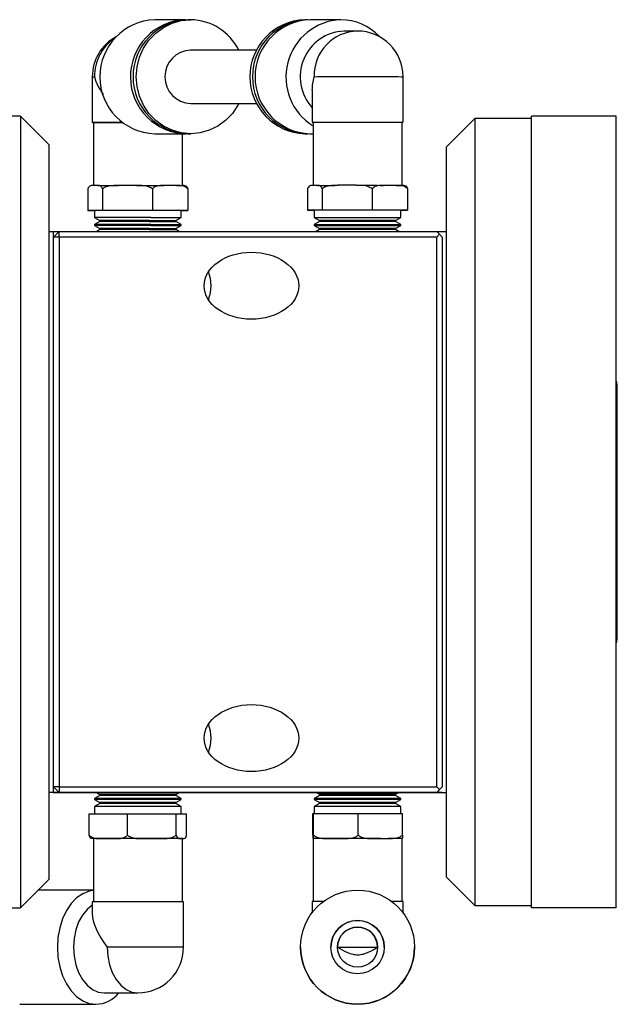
# Model space of a CAD drawing. Header units: inches. Extents: x 1.8 to 31.1, y 1.1 to 21.3.
# Tile 4 of 9: x 17.5 to 20.1, y 1.1 to 5.4. Entities that reach past the tile are written whole.
import ezdxf

# ---------------------------------------------------------------- set-up
doc = ezdxf.new("R2010")
doc.units = ezdxf.units.IN
doc.header["$MEASUREMENT"] = 0

msp = doc.modelspace()

# ---------------------------------------------------------------- linework, layer by layer
at = {"color": 7, "linetype": 'Continuous', "lineweight": 25}
for p, q in [((18.2104, 5.4394), (18.075, 5.4394)), ((18.2105, 5.4394), (18.2162, 5.4394)), ((18.2338, 5.4395), (18.2221, 5.4394)), ((18.7502, 5.4397), (18.7385, 5.4397)), ((18.8973, 5.4398), (18.7619, 5.4397)), ((18.972, 5.3894), (18.9122, 5.3894)), ((18.526, 5.3057), (18.2338, 5.3056)), ((17.7988, 5.1874), (17.7988, 4.9858)), ((19.1737, 4.9863), (19.1737, 5.1878)), ((18.7706, 5.1281), (18.7706, 4.9863)), ((18.2339, 5.0694), (18.5262, 5.0695)), ((17.4811, 5.0135), (17.2311, 5.0135)), ((17.6061, 4.8885), (17.4811, 5.0135)), ((17.4811, 5.0135), (17.4811, 1.5135)), ((20.1161, 5.0133), (19.7411, 5.0133)), ((19.7411, 1.5133), (19.7411, 5.0133)), ((20.1161, 1.5133), (20.1161, 5.0133)), ((17.8036, 4.9858), (17.8036, 4.7071)), ((17.9308, 4.9858), (17.8036, 4.9858)), ((18.7753, 4.9863), (18.7753, 4.7075)), ((19.169, 4.7075), (19.169, 4.9863)), ((19.4911, 5.0033), (19.3661, 4.8783)), ((19.7411, 5.0033), (19.4911, 5.0033)), ((19.4911, 5.0033), (19.4911, 4.4937)), ((18.0753, 4.9354), (18.2107, 4.9355)), ((18.1973, 4.7071), (18.1973, 4.9355)), ((18.2223, 4.9355), (18.234, 4.9355)), ((18.7388, 4.9358), (18.7505, 4.9358)), ((18.7621, 4.9358), (18.7753, 4.9358)), ((17.6061, 4.8885), (17.6061, 1.6385)), ((19.3661, 4.4053), (19.3661, 4.8783)), ((17.8116, 4.7071), (17.8, 4.7071)), ((17.8231, 4.7071), (17.8116, 4.7071)), ((17.9541, 4.7071), (17.9144, 4.7071)), ((17.9939, 4.7071), (17.9541, 4.7071)), ((18.143, 4.7071), (18.1147, 4.7071)), ((18.1712, 4.7071), (18.143, 4.7071)), ((18.7833, 4.7075), (18.7717, 4.7075)), ((18.7948, 4.7075), (18.7833, 4.7075)), ((18.9258, 4.7076), (18.8861, 4.7076)), ((18.9656, 4.7076), (18.9258, 4.7076)), ((19.1147, 4.7075), (19.0865, 4.7075)), ((19.1429, 4.7075), (19.1147, 4.7075)), ((17.7795, 4.6919), (17.7795, 4.5968)), ((17.8437, 4.6919), (17.8437, 4.5968)), ((18.0646, 4.6919), (18.0646, 4.5969)), ((18.2213, 4.6919), (18.2213, 4.5968)), ((18.7512, 4.6924), (18.7512, 4.5973)), ((18.8154, 4.6924), (18.8154, 4.5973)), ((19.0363, 4.6924), (19.0363, 4.5973)), ((19.1931, 4.6924), (19.1931, 4.5973)), ((17.7795, 4.5968), (17.8089, 4.5968)), ((17.8437, 4.5968), (17.7795, 4.5968)), ((17.8089, 4.5968), (17.8089, 4.5653)), ((18.0646, 4.5969), (17.8437, 4.5968)), ((18.2213, 4.5968), (18.0646, 4.5969)), ((18.1919, 4.5653), (18.1919, 4.5968)), ((18.1919, 4.5968), (18.2213, 4.5968)), ((18.7512, 4.5973), (18.7806, 4.5973)), ((18.8154, 4.5973), (18.7512, 4.5973)), ((18.7806, 4.5973), (18.7806, 4.5658)), ((19.0363, 4.5973), (18.8154, 4.5973)), ((19.1636, 4.5973), (19.0289, 4.5973)), ((19.1931, 4.5973), (19.0363, 4.5973)), ((19.1636, 4.5658), (19.1636, 4.5973)), ((19.1636, 4.5973), (19.1931, 4.5973)), ((18.0572, 4.5654), (17.8089, 4.5653)), ((18.0572, 4.5654), (17.8089, 4.5653)), ((17.8089, 4.5653), (17.8321, 4.5519)), ((17.8321, 4.5473), (17.8089, 4.5339)), ((17.8089, 4.5339), (17.8089, 4.5296)), ((18.0572, 4.5339), (17.8089, 4.5339)), ((17.8089, 4.5296), (17.8321, 4.5162)), ((18.0572, 4.5296), (17.8089, 4.5296)), ((18.0572, 4.5296), (17.8089, 4.5296)), ((18.0503, 4.552), (17.8321, 4.5519)), ((17.8321, 4.5519), (17.8321, 4.5473)), ((18.0503, 4.5473), (17.8321, 4.5473)), ((18.1687, 4.5519), (18.1919, 4.5653)), ((18.1687, 4.5473), (18.1687, 4.5519)), ((18.1919, 4.5339), (18.1687, 4.5473)), ((18.1687, 4.5162), (18.1919, 4.5296)), ((18.1919, 4.5296), (18.1919, 4.5339)), ((18.7806, 4.5344), (18.7806, 4.5301)), ((18.7807, 4.5658), (18.8039, 4.5524)), ((18.8039, 4.5478), (18.7807, 4.5344)), ((18.7807, 4.5301), (18.8039, 4.5167)), ((18.8039, 4.5524), (18.8039, 4.5478)), ((19.1404, 4.5524), (18.8039, 4.5524)), ((19.1404, 4.5478), (18.8039, 4.5478)), ((19.1404, 4.5524), (19.1636, 4.5658)), ((19.1404, 4.5478), (19.1404, 4.5524)), ((19.1636, 4.5344), (19.1404, 4.5478)), ((19.1404, 4.5167), (19.1636, 4.5301)), ((19.1636, 4.5301), (19.1636, 4.5344)), ((17.6061, 4.5037), (17.6261, 4.5037)), ((17.6261, 4.5037), (17.6261, 2.0237)), ((17.6261, 4.5037), (17.6521, 4.5037)), ((17.6521, 4.5037), (17.6271, 4.4787)), ((17.6521, 4.4787), (17.6521, 4.5037)), ((17.6521, 4.5037), (19.3221, 4.5037)), ((17.8321, 4.5116), (17.8185, 4.5037)), ((17.8321, 4.5162), (17.8321, 4.5116)), ((18.0503, 4.5162), (17.8321, 4.5162)), ((18.0503, 4.5116), (17.8321, 4.5116)), ((18.1687, 4.5116), (18.1687, 4.5162)), ((18.1823, 4.5037), (18.1687, 4.5116)), ((18.8039, 4.512), (18.7894, 4.5037)), ((18.8039, 4.5167), (18.8039, 4.512)), ((19.1404, 4.5167), (18.8039, 4.5167)), ((19.1404, 4.512), (18.8039, 4.512)), ((19.1404, 4.512), (19.1404, 4.5167)), ((19.1549, 4.5037), (19.1404, 4.512)), ((19.3346, 4.4912), (19.3221, 4.5037)), ((19.3221, 4.4787), (19.3346, 4.4912)), ((19.3224, 4.5034), (19.3661, 4.5034)), ((19.3346, 4.4912), (19.3471, 4.4787)), ((19.4911, 4.4937), (19.4911, 1.5233)), ((17.6271, 2.0487), (17.6271, 4.4787)), ((17.6521, 4.4787), (17.6271, 4.4787)), ((17.6521, 4.4787), (17.6521, 2.0487)), ((19.3221, 4.4787), (17.6521, 4.4787)), ((19.3221, 2.0487), (19.3221, 4.4787)), ((19.3471, 4.4787), (19.3471, 2.0487)), ((19.3661, 1.6483), (19.3661, 4.4053)), ((20.1211, 2.7028), (20.1211, 3.8238)), ((17.6271, 2.0487), (17.6521, 2.0237)), ((17.6521, 2.0487), (17.6271, 2.0487)), ((17.6271, 2.0487), (17.6271, 2.0487)), ((17.6521, 2.0237), (17.6271, 2.0487)), ((17.6521, 2.0487), (17.6521, 2.0237)), ((17.6521, 2.0487), (19.3221, 2.0487)), ((19.3346, 2.0362), (19.3221, 2.0487)), ((19.3471, 2.0484), (19.3221, 2.0234)), ((19.3471, 2.0487), (19.3346, 2.0362)), ((19.3471, 2.0487), (19.3471, 2.0484)), ((17.6261, 2.0237), (17.6061, 2.0237)), ((18.79, 2.0233), (17.6061, 2.0234)), ((17.6261, 2.0237), (18.7896, 2.0235)), ((17.6501, 2.0234), (17.6504, 2.0231)), ((17.6504, 2.0234), (18.79, 2.0233)), ((17.6504, 2.0234), (17.6504, 2.0231)), ((17.6504, 2.0231), (17.8177, 2.0231)), ((19.3221, 2.0237), (17.6521, 2.0237)), ((17.6521, 2.0237), (17.6521, 2.0237)), ((18.7896, 2.0235), (17.6521, 2.0237)), ((17.8321, 2.0101), (17.8089, 1.9968)), ((17.8175, 2.0232), (17.8321, 2.0148)), ((17.8321, 2.0148), (17.8321, 2.0101)), ((18.1687, 2.0148), (18.1833, 2.0232)), ((18.1687, 2.0101), (18.1687, 2.0148)), ((18.1919, 1.9968), (18.1687, 2.0101)), ((18.1831, 2.0231), (18.7902, 2.0231)), ((18.8039, 2.0106), (18.7807, 1.9972)), ((18.7893, 2.0237), (18.8039, 2.0153)), ((18.8039, 2.0153), (18.8039, 2.0106)), ((19.1404, 2.0153), (18.9721, 2.0153)), ((19.1404, 2.0106), (18.9721, 2.0106)), ((19.1404, 2.0153), (19.155, 2.0237)), ((19.1404, 2.0106), (19.1404, 2.0153)), ((19.1636, 1.9972), (19.1404, 2.0106)), ((19.1541, 2.0231), (19.3204, 2.0231)), ((19.3461, 2.0232), (19.1542, 2.0232)), ((19.1542, 2.0232), (19.3204, 2.0232)), ((19.3221, 2.0234), (19.1546, 2.0234)), ((19.1546, 2.0234), (19.3661, 2.0234)), ((19.3204, 2.0231), (19.3204, 2.0232)), ((19.3205, 2.0232), (19.3204, 2.0231)), ((19.3346, 2.0362), (19.3221, 2.0237)), ((19.3221, 2.0234), (19.3221, 2.0237)), ((19.3461, 2.0232), (19.3661, 2.0232)), ((17.8089, 1.9968), (17.8089, 1.9925)), ((17.8089, 1.9925), (17.8321, 1.9791)), ((17.8321, 1.9744), (17.8089, 1.961)), ((17.8089, 1.961), (17.8089, 1.9296)), ((17.8321, 1.9791), (17.8321, 1.9744)), ((18.1687, 1.9791), (18.1919, 1.9925)), ((18.1687, 1.9744), (18.1687, 1.9791)), ((18.1919, 1.961), (18.1687, 1.9744)), ((18.1919, 1.9925), (18.1919, 1.9968)), ((18.1919, 1.9296), (18.1919, 1.961)), ((18.7806, 1.9972), (18.7806, 1.9929)), ((18.7806, 1.9615), (18.7806, 1.93)), ((18.7807, 1.9929), (18.8039, 1.9795)), ((18.8039, 1.9749), (18.7807, 1.9615)), ((18.8039, 1.9795), (18.8039, 1.9749)), ((19.1636, 1.9972), (18.9721, 1.9972)), ((19.1636, 1.9929), (18.9721, 1.993)), ((19.1636, 1.9929), (18.9721, 1.993)), ((19.1404, 1.9795), (18.9721, 1.9796)), ((19.1404, 1.9749), (18.9721, 1.9749)), ((19.1636, 1.9615), (18.9721, 1.9615)), ((19.1404, 1.9795), (19.1636, 1.9929)), ((19.1404, 1.9749), (19.1404, 1.9795)), ((19.1636, 1.9615), (19.1404, 1.9749)), ((19.1636, 1.9929), (19.1636, 1.9972)), ((19.1636, 1.93), (19.1636, 1.9615)), ((17.7847, 1.8345), (17.7847, 1.9296)), ((17.7847, 1.9296), (17.9546, 1.9296)), ((17.9546, 1.8345), (17.9546, 1.9296)), ((17.9546, 1.9296), (18.1703, 1.9296)), ((18.1703, 1.8345), (18.1703, 1.9296)), ((18.1703, 1.9296), (18.2161, 1.9295)), ((18.2161, 1.8344), (18.2161, 1.9295)), ((18.7736, 1.8349), (18.7736, 1.93)), ((18.7736, 1.93), (18.777, 1.93)), ((18.777, 1.93), (18.9755, 1.93)), ((18.777, 1.8349), (18.777, 1.93)), ((18.9755, 1.93), (19.1706, 1.93)), ((18.9755, 1.835), (18.9755, 1.93)), ((19.1706, 1.8349), (19.1706, 1.93)), ((17.8036, 1.8193), (17.7993, 1.8193)), ((17.8036, 1.8193), (17.8036, 1.5406)), ((17.8391, 1.8193), (17.8696, 1.8193)), ((17.8696, 1.8193), (17.9002, 1.8193)), ((18.0236, 1.8193), (18.0625, 1.8193)), ((18.0625, 1.8193), (18.1013, 1.8193)), ((18.185, 1.8193), (18.1932, 1.8193)), ((18.1932, 1.8193), (18.2015, 1.8193)), ((18.1973, 1.5406), (18.1973, 1.8193)), ((18.7747, 1.8198), (18.7753, 1.8198)), ((18.7753, 1.8198), (18.7753, 1.541)), ((18.7753, 1.8198), (18.7759, 1.8198)), ((18.8405, 1.8198), (18.8762, 1.8198)), ((18.8762, 1.8198), (18.912, 1.8198)), ((19.0379, 1.8198), (19.0731, 1.8198)), ((19.0731, 1.8198), (19.1082, 1.8198)), ((19.169, 1.541), (19.169, 1.8198)), ((19.1696, 1.8198), (19.169, 1.8198)), ((17.4811, 1.5135), (17.6061, 1.6385)), ((19.3661, 1.6483), (19.4911, 1.5233)), ((17.8036, 1.5909), (17.5585, 1.5909)), ((17.7988, 1.5406), (17.7988, 1.4877)), ((18.202, 1.339), (18.202, 1.5406)), ((18.8208, 1.5411), (18.7706, 1.541)), ((18.7706, 1.541), (18.7706, 1.4908)), ((19.1737, 1.541), (19.1234, 1.5411)), ((19.1737, 1.4908), (19.1737, 1.541)), ((17.2311, 1.5135), (17.4811, 1.5135)), ((19.4911, 1.5233), (19.7411, 1.5233)), ((20.1161, 1.5133), (19.7411, 1.5133)), ((18.7202, 1.3396), (18.7202, 1.3396)), ((18.8836, 1.3395), (18.8836, 1.3397)), ((18.8836, 1.3395), (19.0607, 1.3395)), ((19.2241, 1.3396), (19.2241, 1.3396)), ((17.8516, 1.1374), (18.0004, 1.1374)), ((17.4775, 1.087), (17.8144, 1.087))]:
    msp.add_line(p, q, dxfattribs=at)
at = {"color": 7, "linetype": 'Continuous', "lineweight": 25, "flags": 128}
for points in [[(18.4465, 5.0695), (18.4423, 5.0615), (18.4182, 5.0255), (18.3886, 4.9945), (18.3542, 4.9693), (18.3162, 4.9507), (18.2757, 4.9393), (18.2339, 4.9355), (18.1921, 4.9393), (18.1516, 4.9507), (18.1136, 4.9693), (18.0792, 4.9945), (18.0495, 5.0255), (18.0255, 5.0615), (18.0077, 5.1013), (17.9969, 5.1437), (17.9932, 5.1875), (17.9969, 5.2313), (18.0077, 5.2737), (18.0255, 5.3135), (18.0495, 5.3495), (18.0792, 5.3805), (18.1136, 5.4057), (18.1516, 5.4243), (18.1921, 5.4356), (18.2339, 5.4395), (18.2339, 5.4395)], [(17.7988, 5.1874), (17.7999, 5.1874), (17.8079, 5.1874)], [(18.7796, 5.1878), (18.795, 5.1879), (18.8171, 5.1879), (18.8453, 5.1879), (18.8783, 5.1879), (18.9149, 5.1879), (18.9537, 5.1879), (18.9932, 5.1879), (19.0319, 5.1879), (19.0683, 5.1879), (19.101, 5.1879), (19.1288, 5.1879), (19.1505, 5.1879), (19.1654, 5.1878), (19.1729, 5.1878), (19.1737, 5.1878)], [(17.8036, 4.9858), (17.7997, 4.9858), (17.7999, 4.9858), (17.8079, 4.9858), (17.8232, 4.9858), (17.8454, 4.9858), (17.8735, 4.9858), (17.9065, 4.9858), (17.9308, 4.9858)], [(18.7753, 4.9863), (18.7714, 4.9863), (18.7717, 4.9863), (18.7796, 4.9863), (18.795, 4.9863), (18.8171, 4.9863), (18.8453, 4.9863), (18.8783, 4.9863), (18.9149, 4.9863), (18.9537, 4.9863), (18.9932, 4.9863), (19.0319, 4.9863), (19.0683, 4.9863), (19.101, 4.9863), (19.1288, 4.9863), (19.1505, 4.9863), (19.1654, 4.9863), (19.1729, 4.9863), (19.1726, 4.9863), (19.169, 4.9863)], [(18.7753, 4.9863), (18.7764, 4.9863), (18.7841, 4.9863), (18.7991, 4.9863), (18.8208, 4.9863), (18.8482, 4.9863), (18.8805, 4.9863), (18.9162, 4.9863), (18.9541, 4.9863), (18.9927, 4.9863), (19.0305, 4.9863), (19.066, 4.9863), (19.098, 4.9863), (19.1251, 4.9863), (19.1463, 4.9863), (19.1609, 4.9863), (19.1682, 4.9863), (19.169, 4.9863)], [(17.8231, 4.7071), (17.8312, 4.7071), (17.8404, 4.7071), (17.8506, 4.7071), (17.8618, 4.7071), (17.8738, 4.7071), (17.8866, 4.7071), (17.9002, 4.7071), (17.9144, 4.7071)], [(17.9939, 4.7071), (18.0099, 4.7071), (18.0259, 4.7071), (18.0416, 4.7071), (18.0572, 4.7071), (18.0723, 4.7071), (18.0871, 4.7071), (18.1012, 4.7071), (18.1147, 4.7071)], [(18.1712, 4.7071), (18.1791, 4.7071), (18.1858, 4.7071), (18.1914, 4.7071), (18.1958, 4.7071), (18.1988, 4.7071)], [(18.7948, 4.7075), (18.803, 4.7075), (18.8121, 4.7075), (18.8223, 4.7075), (18.8335, 4.7075), (18.8455, 4.7075), (18.8583, 4.7075), (18.8719, 4.7075), (18.8861, 4.7076)], [(18.9656, 4.7076), (18.9816, 4.7076), (18.9976, 4.7076), (19.0134, 4.7076), (19.0289, 4.7076), (19.0441, 4.7076), (19.0588, 4.7076), (19.073, 4.7075), (19.0865, 4.7075)], [(19.1429, 4.7075), (19.1508, 4.7075), (19.1576, 4.7075), (19.1632, 4.7075), (19.1676, 4.7075), (19.1706, 4.7075)], [(18.1919, 4.5968), (18.1896, 4.5968), (18.1798, 4.5968), (18.1626, 4.5968), (18.1388, 4.5968), (18.1093, 4.5968), (18.0754, 4.5968), (18.0384, 4.5969), (17.9998, 4.5969), (17.9613, 4.5969), (17.9243, 4.5968), (17.8905, 4.5968), (17.8612, 4.5968), (17.8376, 4.5968), (17.8206, 4.5968), (17.811, 4.5968), (17.8089, 4.5968)], [(19.0289, 4.5973), (18.9909, 4.5973), (18.9522, 4.5973), (18.9142, 4.5973), (18.8787, 4.5973), (18.847, 4.5973), (18.8203, 4.5973), (18.7999, 4.5973), (18.7866, 4.5973), (18.7809, 4.5973), (18.7806, 4.5973)], [(18.0503, 4.552), (18.0837, 4.552), (18.1132, 4.552), (18.1374, 4.5519), (18.1552, 4.5519), (18.1658, 4.5519), (18.1687, 4.5519)], [(18.0503, 4.5473), (18.0837, 4.5473), (18.1132, 4.5473), (18.1374, 4.5473), (18.1552, 4.5473), (18.1658, 4.5473), (18.1687, 4.5473)], [(18.0572, 4.5654), (18.0928, 4.5654), (18.1247, 4.5653), (18.1515, 4.5653), (18.1721, 4.5653), (18.1856, 4.5653), (18.1916, 4.5653), (18.1919, 4.5653)], [(18.0572, 4.5654), (18.0928, 4.5654), (18.1247, 4.5653), (18.1515, 4.5653), (18.1721, 4.5653), (18.1856, 4.5653), (18.1916, 4.5653), (18.1919, 4.5653)], [(18.0572, 4.5339), (18.0928, 4.5339), (18.1247, 4.5339), (18.1515, 4.5339), (18.1721, 4.5339), (18.1856, 4.5339), (18.1916, 4.5339), (18.1919, 4.5339)], [(18.0572, 4.5296), (18.0928, 4.5296), (18.1247, 4.5296), (18.1515, 4.5296), (18.1721, 4.5296), (18.1856, 4.5296), (18.1916, 4.5296), (18.1919, 4.5296)], [(18.0572, 4.5296), (18.0928, 4.5296), (18.1247, 4.5296), (18.1515, 4.5296), (18.1721, 4.5296), (18.1856, 4.5296), (18.1916, 4.5296), (18.1919, 4.5296)], [(18.7806, 4.5658), (18.7828, 4.5658), (18.7924, 4.5658), (18.8093, 4.5658), (18.8329, 4.5658), (18.8623, 4.5658), (18.8961, 4.5658), (18.933, 4.5658), (18.9715, 4.5658), (19.0101, 4.5658), (19.0471, 4.5658), (19.081, 4.5658), (19.1105, 4.5658), (19.1343, 4.5658), (19.1515, 4.5658), (19.1613, 4.5658), (19.1636, 4.5658)], [(18.7806, 4.5344), (18.7828, 4.5344), (18.7924, 4.5344), (18.8093, 4.5344), (18.8329, 4.5344), (18.8623, 4.5344), (18.8961, 4.5344), (18.933, 4.5344), (18.9715, 4.5344), (19.0101, 4.5344), (19.0471, 4.5344), (19.081, 4.5344), (19.1105, 4.5344), (19.1343, 4.5344), (19.1515, 4.5344), (19.1613, 4.5344), (19.1636, 4.5344)], [(18.7806, 4.5301), (18.7828, 4.5301), (18.7924, 4.5301), (18.8093, 4.5301), (18.8329, 4.5301), (18.8623, 4.5301), (18.8961, 4.5301), (18.933, 4.5301), (18.9715, 4.5301), (19.0101, 4.5301), (19.0471, 4.5301), (19.081, 4.5301), (19.1105, 4.5301), (19.1343, 4.5301), (19.1515, 4.5301), (19.1613, 4.5301), (19.1636, 4.5301)], [(18.7807, 4.5658), (18.7828, 4.5658), (18.7924, 4.5658), (18.8093, 4.5658), (18.8329, 4.5658), (18.8623, 4.5658), (18.8961, 4.5658), (18.933, 4.5658), (18.9715, 4.5658), (19.0101, 4.5658), (19.0471, 4.5658), (19.081, 4.5658), (19.1105, 4.5658), (19.1343, 4.5658), (19.1515, 4.5658), (19.1613, 4.5658), (19.1636, 4.5658)], [(18.7807, 4.5301), (18.7828, 4.5301), (18.7924, 4.5301), (18.8093, 4.5301), (18.8329, 4.5301), (18.8623, 4.5301), (18.8961, 4.5301), (18.933, 4.5301), (18.9715, 4.5301), (19.0101, 4.5301), (19.0471, 4.5301), (19.081, 4.5301), (19.1105, 4.5301), (19.1343, 4.5301), (19.1515, 4.5301), (19.1613, 4.5301), (19.1636, 4.5301)], [(18.0503, 4.5162), (18.0837, 4.5162), (18.1132, 4.5162), (18.1374, 4.5162), (18.1552, 4.5162), (18.1658, 4.5162), (18.1687, 4.5162)], [(18.0503, 4.5116), (18.0837, 4.5116), (18.1132, 4.5116), (18.1374, 4.5116), (18.1552, 4.5116), (18.1658, 4.5116), (18.1687, 4.5116)], [(20.1211, 3.8238), (20.1185, 3.8372), (20.1161, 3.8418)], [(20.1161, 2.6848), (20.1185, 2.6894), (20.1211, 2.7028)], [(17.8176, 2.0232), (17.7948, 2.0232), (17.7664, 2.0232), (17.7444, 2.0232), (17.7295, 2.0232), (17.7219, 2.0232), (17.7219, 2.0232), (17.7295, 2.0232), (17.7444, 2.0232), (17.7664, 2.0232), (17.7948, 2.0232), (17.8287, 2.0232), (17.8674, 2.0232), (17.9097, 2.0232), (17.9544, 2.0232), (18.0004, 2.0232), (18.0464, 2.0232), (18.0912, 2.0232), (18.1334, 2.0232), (18.1721, 2.0232), (18.206, 2.0232), (18.2344, 2.0232), (18.2564, 2.0232), (18.2714, 2.0232), (18.279, 2.0232), (18.279, 2.0232), (18.2714, 2.0232), (18.2564, 2.0232), (18.2344, 2.0232), (18.206, 2.0232), (18.1832, 2.0232)], [(18.1687, 2.0148), (18.1653, 2.0148), (18.1543, 2.0148), (18.1361, 2.0148), (18.1115, 2.0148), (18.0818, 2.0148), (18.0482, 2.0148), (18.0124, 2.0148), (17.976, 2.0148), (17.9408, 2.0148), (17.9084, 2.0148), (17.8802, 2.0148), (17.8577, 2.0148), (17.8419, 2.0148), (17.8335, 2.0148), (17.8321, 2.0148)], [(18.1687, 2.0101), (18.1653, 2.0102), (18.1543, 2.0102), (18.1361, 2.0102), (18.1115, 2.0102), (18.0818, 2.0102), (18.0482, 2.0102), (18.0124, 2.0102), (17.976, 2.0102), (17.9408, 2.0102), (17.9084, 2.0102), (17.8802, 2.0102), (17.8577, 2.0102), (17.8419, 2.0102), (17.8335, 2.0102), (17.8321, 2.0101)], [(17.868, 2.0234), (17.8535, 2.0234), (17.8459, 2.0234), (17.8459, 2.0234), (17.8535, 2.0234), (17.868, 2.0234), (17.8879, 2.0234), (17.9113, 2.0234), (17.936, 2.0234), (17.9594, 2.0234), (17.9793, 2.0234), (17.9938, 2.0234), (18.0014, 2.0234), (18.0014, 2.0234), (17.9938, 2.0234), (17.9793, 2.0234), (17.9594, 2.0234), (17.936, 2.0234), (17.9113, 2.0234), (17.8879, 2.0234), (17.868, 2.0234)], [(18.4301, 2.0235), (18.4156, 2.0235), (18.408, 2.0235), (18.408, 2.0235), (18.4156, 2.0235), (18.4301, 2.0235), (18.45, 2.0235), (18.4735, 2.0235), (18.4981, 2.0235), (18.5215, 2.0235), (18.5415, 2.0235), (18.556, 2.0235), (18.5636, 2.0235), (18.5636, 2.0235), (18.556, 2.0235), (18.5415, 2.0235), (18.5215, 2.0235), (18.4981, 2.0235), (18.4735, 2.0235), (18.45, 2.0235), (18.4301, 2.0235)], [(18.4308, 2.0233), (18.4163, 2.0233), (18.4087, 2.0233), (18.4087, 2.0233), (18.4163, 2.0233), (18.4308, 2.0233), (18.4508, 2.0233), (18.4742, 2.0233), (18.4988, 2.0233), (18.5223, 2.0233), (18.5422, 2.0233), (18.5567, 2.0233), (18.5643, 2.0233), (18.5643, 2.0233), (18.5567, 2.0233), (18.5422, 2.0233), (18.5223, 2.0233), (18.4988, 2.0233), (18.4742, 2.0233), (18.4508, 2.0233), (18.4308, 2.0233)], [(18.7894, 2.0236), (18.7665, 2.0236), (18.7381, 2.0236), (18.7162, 2.0236), (18.7012, 2.0236), (18.6936, 2.0236), (18.6936, 2.0237), (18.7012, 2.0237), (18.7162, 2.0237), (18.7381, 2.0237), (18.7665, 2.0237), (18.8005, 2.0237), (18.8391, 2.0237), (18.8814, 2.0237), (18.9261, 2.0237), (18.9721, 2.0237)], [(18.9721, 2.0153), (18.936, 2.0153), (18.9015, 2.0153), (18.8703, 2.0153), (18.8439, 2.0153), (18.8235, 2.0153), (18.81, 2.0153), (18.8041, 2.0153), (18.8039, 2.0153)], [(18.9721, 2.0106), (18.936, 2.0106), (18.9015, 2.0106), (18.8703, 2.0106), (18.8439, 2.0106), (18.8235, 2.0106), (18.81, 2.0106), (18.8041, 2.0106), (18.8039, 2.0106)], [(18.9721, 2.0237), (19.0181, 2.0237), (19.0629, 2.0237), (19.1052, 2.0237), (19.1438, 2.0237), (19.1778, 2.0237), (19.2061, 2.0237), (19.2281, 2.0237), (19.2431, 2.0237), (19.2507, 2.0237), (19.2507, 2.0236), (19.2431, 2.0236), (19.2281, 2.0236), (19.2061, 2.0236), (19.1778, 2.0236), (19.1549, 2.0236)], [(18.1919, 1.9968), (18.1918, 1.9968), (18.1867, 1.9968), (18.1739, 1.9968), (18.154, 1.9968), (18.1279, 1.9968), (18.0965, 1.9968), (18.0612, 1.9968), (18.0234, 1.9968), (17.9846, 1.9968), (17.9465, 1.9968), (17.9107, 1.9968), (17.8784, 1.9968), (17.8512, 1.9968), (17.8301, 1.9968), (17.816, 1.9968), (17.8094, 1.9968), (17.8089, 1.9968)], [(18.1919, 1.9925), (18.1918, 1.9925), (18.1866, 1.9925), (18.1739, 1.9925), (18.154, 1.9925), (18.1278, 1.9925), (18.0965, 1.9925), (18.0612, 1.9925), (18.0234, 1.9925), (17.9846, 1.9925), (17.9465, 1.9925), (17.9107, 1.9925), (17.8784, 1.9925), (17.8512, 1.9925), (17.8301, 1.9925), (17.816, 1.9925), (17.8094, 1.9925), (17.8089, 1.9925)], [(18.1919, 1.9925), (18.1918, 1.9925), (18.1867, 1.9925), (18.1739, 1.9925), (18.154, 1.9925), (18.1279, 1.9925), (18.0965, 1.9925), (18.0612, 1.9925), (18.0234, 1.9925), (17.9846, 1.9925), (17.9465, 1.9925), (17.9107, 1.9925), (17.8784, 1.9925), (17.8512, 1.9925), (17.8301, 1.9925), (17.816, 1.9925), (17.8094, 1.9925), (17.8089, 1.9925)], [(18.1919, 1.961), (18.1918, 1.961), (18.1867, 1.961), (18.1739, 1.9611), (18.154, 1.9611), (18.1279, 1.9611), (18.0965, 1.9611), (18.0612, 1.9611), (18.0234, 1.9611), (17.9846, 1.9611), (17.9465, 1.9611), (17.9106, 1.9611), (17.8784, 1.9611), (17.8512, 1.9611), (17.8301, 1.9611), (17.816, 1.961), (17.8094, 1.961), (17.8089, 1.961)], [(18.1687, 1.9791), (18.1653, 1.9791), (18.1543, 1.9791), (18.1361, 1.9791), (18.1115, 1.9791), (18.0818, 1.9791), (18.0482, 1.9791), (18.0124, 1.9791), (17.976, 1.9791), (17.9408, 1.9791), (17.9084, 1.9791), (17.8802, 1.9791), (17.8577, 1.9791), (17.8419, 1.9791), (17.8335, 1.9791), (17.8321, 1.9791)], [(18.1687, 1.9744), (18.1653, 1.9744), (18.1543, 1.9744), (18.1361, 1.9745), (18.1115, 1.9745), (18.0818, 1.9745), (18.0482, 1.9745), (18.0124, 1.9745), (17.976, 1.9745), (17.9408, 1.9745), (17.9084, 1.9745), (17.8802, 1.9745), (17.8577, 1.9744), (17.8419, 1.9744), (17.8335, 1.9744), (17.8321, 1.9744)], [(18.9721, 1.9972), (18.9336, 1.9972), (18.8966, 1.9972), (18.8627, 1.9972), (18.8333, 1.9972), (18.8096, 1.9972), (18.7926, 1.9972), (18.7829, 1.9972), (18.7806, 1.9972)], [(18.9721, 1.993), (18.9336, 1.993), (18.8966, 1.993), (18.8627, 1.993), (18.8333, 1.993), (18.8096, 1.9929), (18.7926, 1.9929), (18.7829, 1.9929), (18.7806, 1.9929)], [(18.9721, 1.9615), (18.9336, 1.9615), (18.8966, 1.9615), (18.8627, 1.9615), (18.8333, 1.9615), (18.8096, 1.9615), (18.7926, 1.9615), (18.7828, 1.9615), (18.7806, 1.9615)], [(18.9721, 1.993), (18.9336, 1.993), (18.8966, 1.993), (18.8627, 1.993), (18.8334, 1.993), (18.8096, 1.9929), (18.7926, 1.9929), (18.7829, 1.9929), (18.7807, 1.9929)], [(18.9721, 1.9796), (18.936, 1.9796), (18.9015, 1.9796), (18.8703, 1.9796), (18.8439, 1.9796), (18.8235, 1.9796), (18.81, 1.9795), (18.8041, 1.9795), (18.8039, 1.9795)], [(18.9721, 1.9749), (18.936, 1.9749), (18.9015, 1.9749), (18.8703, 1.9749), (18.8439, 1.9749), (18.8235, 1.9749), (18.81, 1.9749), (18.8041, 1.9749), (18.8039, 1.9749)], [(17.8696, 1.8193), (17.8516, 1.8193), (17.836, 1.8193), (17.8233, 1.8193), (17.8136, 1.8193), (17.8071, 1.8193), (17.8039, 1.8193), (17.8036, 1.8193)], [(18.0625, 1.8193), (18.0375, 1.8193), (18.012, 1.8193), (17.9862, 1.8193), (17.9607, 1.8193), (17.9359, 1.8193), (17.9122, 1.8193), (17.89, 1.8193), (17.8696, 1.8193)], [(18.0236, 1.8193), (18.0077, 1.8193), (17.9917, 1.8193), (17.9757, 1.8193), (17.9599, 1.8193), (17.9443, 1.8193), (17.9292, 1.8193), (17.9144, 1.8193), (17.9002, 1.8193)], [(18.1932, 1.8193), (18.1864, 1.8193), (18.1764, 1.8193), (18.1634, 1.8193), (18.1476, 1.8193), (18.1292, 1.8193), (18.1087, 1.8193), (18.0863, 1.8193), (18.0625, 1.8193)], [(18.185, 1.8193), (18.178, 1.8193), (18.17, 1.8193), (18.1609, 1.8193), (18.1507, 1.8193), (18.1396, 1.8193), (18.1276, 1.8193), (18.1148, 1.8193), (18.1013, 1.8193)], [(18.1973, 1.8193), (18.1967, 1.8193), (18.1932, 1.8193)], [(18.8762, 1.8198), (18.8546, 1.8198), (18.835, 1.8198), (18.8177, 1.8198), (18.8031, 1.8198), (18.7914, 1.8198), (18.7828, 1.8198), (18.7774, 1.8198), (18.7753, 1.8198)], [(18.8405, 1.8198), (18.8288, 1.8198), (18.8181, 1.8198), (18.8083, 1.8198), (18.7995, 1.8198), (18.7919, 1.8198), (18.7853, 1.8198), (18.78, 1.8198), (18.7759, 1.8198)], [(19.0731, 1.8198), (19.0501, 1.8198), (19.0259, 1.8198), (19.0007, 1.8198), (18.975, 1.8198), (18.9493, 1.8198), (18.924, 1.8198), (18.8995, 1.8198), (18.8762, 1.8198)], [(19.0379, 1.8198), (19.0226, 1.8198), (19.007, 1.8198), (18.9911, 1.8198), (18.9751, 1.8198), (18.9591, 1.8198), (18.9432, 1.8198), (18.9274, 1.8198), (18.912, 1.8198)], [(19.1696, 1.8198), (19.1659, 1.8198), (19.161, 1.8198), (19.155, 1.8198), (19.1477, 1.8198), (19.1394, 1.8198), (19.1299, 1.8198), (19.1195, 1.8198), (19.1082, 1.8198)], [(17.8036, 1.5904), (17.7849, 1.5871), (17.7562, 1.5758), (17.7293, 1.5572), (17.705, 1.532), (17.6841, 1.501), (17.6671, 1.465), (17.6545, 1.4252), (17.6469, 1.3827), (17.6443, 1.339), (17.6469, 1.2952), (17.6545, 1.2528), (17.6671, 1.213), (17.6841, 1.177), (17.705, 1.146), (17.7293, 1.1208), (17.7562, 1.1022), (17.7849, 1.0908), (17.8144, 1.087)], [(17.7988, 1.5248), (17.776, 1.5066), (17.7553, 1.4815), (17.7384, 1.451), (17.7258, 1.4161), (17.7181, 1.3783), (17.7155, 1.339), (17.7181, 1.2997), (17.7258, 1.2619), (17.7384, 1.227), (17.7553, 1.1965), (17.776, 1.1714), (17.7995, 1.1528), (17.825, 1.1413), (17.8516, 1.1374)], [(18.202, 1.5406), (18.1997, 1.5406), (18.1899, 1.5406), (18.1728, 1.5406), (18.1491, 1.5406), (18.1197, 1.5406), (18.0857, 1.5406), (18.0484, 1.5406), (18.0093, 1.5406), (17.9699, 1.5406), (17.9316, 1.5406), (17.8959, 1.5406), (17.8643, 1.5406), (17.8379, 1.5406), (17.8178, 1.5406), (17.8046, 1.5406), (17.799, 1.5406), (17.7988, 1.5406)], [(18.202, 1.339), (18.1997, 1.339), (18.1899, 1.339), (18.1728, 1.339), (18.1491, 1.339), (18.1197, 1.339), (18.0857, 1.339), (18.0484, 1.339), (18.0093, 1.339), (17.9699, 1.339), (17.9316, 1.339), (17.8959, 1.339), (17.8643, 1.339)], [(17.8643, 1.339), (17.8669, 1.2997), (17.8747, 1.2619), (17.8872, 1.227), (17.9042, 1.1965), (17.9248, 1.1714), (17.9483, 1.1528), (17.9739, 1.1413), (18.0004, 1.1374), (18.0004, 1.1374)]]:
    msp.add_lwpolyline(points, dxfattribs=at)
at = {"color": 7, "linetype": 'Continuous', "lineweight": 25}
for centre, radius in [((18.9721, 1.3396), 0.252), ((18.9721, 1.3396), 0.1181), ((18.9721, 1.3395), 0.0886)]:
    msp.add_circle(centre, radius, dxfattribs=at)
for centre, radius, start, end in [((18.084, 5.1874), 0.2521, 92.0067, 268.0207), ((18.2192, 5.1876), 0.252, 91.9753, 269.3791), ((18.231, 5.1875), 0.2521, 92.0067, 268.0207), ((18.2306, 5.1986), 0.2409, 26.404, 89.2226), ((18.7474, 5.1877), 0.2521, 91.9764, 268.051), ((18.7589, 5.1877), 0.2519, 90.6449, 269.4099), ((18.7707, 5.1877), 0.2521, 91.9764, 268.0509), ((18.9089, 5.1863), 0.2537, 92.5923, 238.2277), ((18.8963, 5.2041), 0.2356, 42.9891, 89.7316), ((18.0004, 5.1874), 0.2016, 118.6588, 180), ((18.011, 5.1893), 0.2031, 123.719, 180.5335), ((18.9209, 5.1871), 0.2025, 92.4403, 222.0453), ((18.9768, 5.1923), 0.1972, 91.3733, 181.2868), ((18.9721, 5.1878), 0.2016, 0, 90.0274), ((18.2379, 5.1875), 0.1182, 91.9379, 268.0894), ((18.1512, 4.2637), 0.173, 339.0357, 20.9877), ((18.1512, 2.2637), 0.173, 339.0356, 20.9878), ((17.8341, -31.4827), 33.3021, 89.99143, 90.05977), ((18.1973, 3.2539), 1.4346, 269.9979, 270.1659), ((18.9721, 1.3395), 0.1181, 360, 180), ((18.0004, 1.339), 0.2016, 270.0078, 0), ((18.9721, 1.3396), 0.252, 180.0001, 270), ((18.9721, 1.3396), 0.252, 269.9999, 0.0001), ((17.8089, 1.2268), 0.1399, 272.2694, 320.2826)]:
    msp.add_arc(centre, radius, start, end, dxfattribs=at)
for centre, major_axis, ratio, start_param, end_param in [((18.0004, 5.1874), (0.1623, -0.1622), 0.736645, 4.077217, 4.479155), ((18.9721, 5.1878), (0.1623, 0.1623), 0.736713, 2.205467, 2.506421), ((18.0004, 1.339), (0.1879, -0.1879), 0.388485, 3.512087, 4.341693), ((18.9721, 1.3395), (0, 0.0886), 0.999852, 4.714611, 7.851759)]:
    msp.add_ellipse(centre, major_axis=major_axis, ratio=ratio, start_param=start_param, end_param=end_param, dxfattribs=at)
for centre in [(18.5028, 4.2637), (18.5028, 2.2637)]:
    msp.add_ellipse(centre, major_axis=(0.2093, 0), ratio=0.707107, dxfattribs=at)
for points, knots in [([(17.8, 4.7071), (17.7996, 4.7071), (17.796, 4.707), (17.7902, 4.7062), (17.7835, 4.7013), (17.7806, 4.6946), (17.7795, 4.6919)], [0, 0, 0, 0, 0.0529774, 0.5180369, 0.8097196, 1, 1, 1, 1]), ([(17.8437, 4.6919), (17.8424, 4.6947), (17.8384, 4.704), (17.831, 4.7066), (17.8254, 4.7069), (17.8231, 4.7071)], [0, 0, 0, 0, 0.204358, 0.673363, 1, 1, 1, 1]), ([(17.9144, 4.7071), (17.9131, 4.7071), (17.9004, 4.7071), (17.8807, 4.7062), (17.8575, 4.7014), (17.8476, 4.6946), (17.8437, 4.6919)], [0, 0, 0, 0, 0.052873, 0.517959, 0.809657, 1, 1, 1, 1]), ([(18.0646, 4.6919), (18.0604, 4.6947), (18.0464, 4.704), (18.0212, 4.7067), (18.0018, 4.707), (17.9939, 4.7071)], [0, 0, 0, 0, 0.204335, 0.6733, 1, 1, 1, 1]), ([(18.1147, 4.7071), (18.1138, 4.7071), (18.1048, 4.7071), (18.0908, 4.7062), (18.0744, 4.7014), (18.0674, 4.6946), (18.0646, 4.6919)], [0, 0, 0, 0, 0.052871, 0.517955, 0.809654, 1, 1, 1, 1]), ([(18.2213, 4.6919), (18.2183, 4.6947), (18.2084, 4.704), (18.1905, 4.7066), (18.1768, 4.7069), (18.1712, 4.7071)], [0, 0, 0, 0, 0.204336, 0.673304, 1, 1, 1, 1]), ([(18.2058, 4.7067), (18.2057, 4.7068), (18.2048, 4.7069), (18.2036, 4.707), (18.2026, 4.707), (18.2022, 4.7071), (18.202, 4.7071), (18.2018, 4.7071), (18.2015, 4.7071), (18.2012, 4.7071), (18.1998, 4.7071), (18.1986, 4.7071)], [0, 0, 0, 0, 0.009554, 0.076045, 0.095792, 0.108102, 0.120569, 0.140183, 0.183088, 0.334515, 1, 1, 1, 1]), ([(18.2057, 4.7062), (18.2077, 4.706), (18.2118, 4.7055), (18.2173, 4.7013), (18.2202, 4.6946), (18.2213, 4.6919)], [0, 0, 0, 0, 0.375088, 0.753282, 1, 1, 1, 1]), ([(18.7717, 4.7075), (18.7714, 4.7075), (18.7677, 4.7075), (18.762, 4.7066), (18.7552, 4.7018), (18.7523, 4.695), (18.7512, 4.6924)], [0, 0, 0, 0, 0.052977, 0.518036, 0.80972, 1, 1, 1, 1]), ([(18.8154, 4.6924), (18.8142, 4.6952), (18.8101, 4.7044), (18.8028, 4.7071), (18.7972, 4.7074), (18.7948, 4.7075)], [0, 0, 0, 0, 0.204355, 0.673363, 1, 1, 1, 1]), ([(18.8861, 4.7076), (18.8848, 4.7075), (18.8721, 4.7075), (18.8524, 4.7067), (18.8292, 4.7018), (18.8193, 4.6951), (18.8154, 4.6924)], [0, 0, 0, 0, 0.052873, 0.517959, 0.809658, 1, 1, 1, 1]), ([(19.0363, 4.6924), (19.0321, 4.6952), (19.0181, 4.7044), (18.9929, 4.7071), (18.9736, 4.7074), (18.9656, 4.7076)], [0, 0, 0, 0, 0.2043373, 0.673303, 1, 1, 1, 1]), ([(19.0865, 4.7075), (19.0856, 4.7075), (19.0766, 4.7075), (19.0626, 4.7067), (19.0461, 4.7018), (19.0391, 4.6951), (19.0363, 4.6924)], [0, 0, 0, 0, 0.0528735, 0.5179576, 0.8096576, 1, 1, 1, 1]), ([(19.1931, 4.6924), (19.1901, 4.6952), (19.1802, 4.7044), (19.1623, 4.7071), (19.1485, 4.7074), (19.1429, 4.7075)], [0, 0, 0, 0, 0.204336, 0.673303, 1, 1, 1, 1]), ([(19.1775, 4.7072), (19.1774, 4.7072), (19.1765, 4.7074), (19.1754, 4.7075), (19.1743, 4.7075), (19.1739, 4.7075), (19.1737, 4.7075), (19.1735, 4.7075), (19.1733, 4.7075), (19.1729, 4.7075), (19.1715, 4.7075), (19.1704, 4.7075)], [0, 0, 0, 0, 0.009554, 0.076037, 0.095784, 0.1081, 0.120566, 0.140181, 0.183086, 0.334513, 1, 1, 1, 1]), ([(19.1774, 4.7067), (19.1794, 4.7064), (19.1836, 4.706), (19.1891, 4.7018), (19.1919, 4.695), (19.1931, 4.6924)], [0, 0, 0, 0, 0.375087, 0.753281, 1, 1, 1, 1]), ([(17.7847, 1.8345), (17.7879, 1.8317), (17.7987, 1.8224), (17.8181, 1.8198), (17.833, 1.8195), (17.8391, 1.8193)], [0, 0, 0, 0, 0.204355, 0.673363, 1, 1, 1, 1]), ([(17.7993, 1.8193), (17.7991, 1.8193), (17.7965, 1.8193), (17.7924, 1.8202), (17.7876, 1.825), (17.7855, 1.8318), (17.7847, 1.8345)], [0, 0, 0, 0, 0.052873, 0.517958, 0.809656, 1, 1, 1, 1]), ([(17.9002, 1.8193), (17.9012, 1.8193), (17.911, 1.8194), (17.9262, 1.8202), (17.944, 1.8251), (17.9516, 1.8318), (17.9546, 1.8345)], [0, 0, 0, 0, 0.0529783, 0.5180369, 0.8097183, 1, 1, 1, 1]), ([(17.9546, 1.8345), (17.9587, 1.8317), (17.9724, 1.8225), (17.997, 1.8198), (18.0159, 1.8195), (18.0236, 1.8193)], [0, 0, 0, 0, 0.204337, 0.673301, 1, 1, 1, 1]), ([(18.1013, 1.8193), (18.1025, 1.8193), (18.1149, 1.8194), (18.1342, 1.8202), (18.1568, 1.8251), (18.1665, 1.8318), (18.1703, 1.8345)], [0, 0, 0, 0, 0.052872, 0.517956, 0.809653, 1, 1, 1, 1]), ([(18.1703, 1.8345), (18.1712, 1.8317), (18.1741, 1.8224), (18.1793, 1.8198), (18.1833, 1.8194), (18.185, 1.8193)], [0, 0, 0, 0, 0.204336, 0.673301, 1, 1, 1, 1]), ([(18.2015, 1.8193), (18.2017, 1.8193), (18.2044, 1.8193), (18.2084, 1.8202), (18.2133, 1.825), (18.2153, 1.8318), (18.2161, 1.8344)], [0, 0, 0, 0, 0.0528753, 0.5179576, 0.8096543, 1, 1, 1, 1]), ([(18.7736, 1.8349), (18.7737, 1.8321), (18.7739, 1.8229), (18.7743, 1.8202), (18.7746, 1.8199), (18.7747, 1.8198)], [0, 0, 0, 0, 0.204356, 0.673362, 1, 1, 1, 1]), ([(18.7759, 1.8198), (18.7759, 1.8198), (18.7761, 1.8198), (18.7764, 1.8207), (18.7768, 1.8255), (18.7769, 1.8323), (18.777, 1.8349)], [0, 0, 0, 0, 0.052977, 0.518036, 0.809721, 1, 1, 1, 1]), ([(18.777, 1.8349), (18.7808, 1.8321), (18.7933, 1.8229), (18.816, 1.8202), (18.8334, 1.8199), (18.8405, 1.8198)], [0, 0, 0, 0, 0.204336, 0.673303, 1, 1, 1, 1]), ([(18.912, 1.8198), (18.9131, 1.8198), (18.9245, 1.8198), (18.9422, 1.8207), (18.9631, 1.8255), (18.972, 1.8323), (18.9755, 1.835)], [0, 0, 0, 0, 0.052871, 0.517958, 0.809657, 1, 1, 1, 1]), ([(18.9755, 1.835), (18.9792, 1.8321), (18.9915, 1.8229), (19.0138, 1.8202), (19.0309, 1.8199), (19.0379, 1.8198)], [0, 0, 0, 0, 0.204334, 0.673303, 1, 1, 1, 1]), ([(19.1082, 1.8198), (19.1093, 1.8198), (19.1205, 1.8198), (19.138, 1.8207), (19.1584, 1.8255), (19.1672, 1.8323), (19.1706, 1.8349)], [0, 0, 0, 0, 0.052876, 0.517957, 0.809654, 1, 1, 1, 1]), ([(19.1706, 1.8349), (19.1706, 1.8321), (19.1704, 1.8229), (19.17, 1.8202), (19.1697, 1.8199), (19.1696, 1.8198)], [0, 0, 0, 0, 0.204356, 0.6733641, 1, 1, 1, 1]), ([(18.8836, 1.3395), (18.897, 1.3316), (18.9181, 1.3193), (18.9493, 1.3079), (18.9744, 1.305), (19.0063, 1.3104), (19.0343, 1.324), (19.0541, 1.3356), (19.0607, 1.3395)], [0, 0, 0, 0, 0.2555546, 0.4010997, 0.5110666, 0.621168, 0.8735079, 1, 1, 1, 1])]:
    msp.add_open_spline(points, degree=3, knots=knots, dxfattribs=at)

doc.saveas('drawing.dxf')
